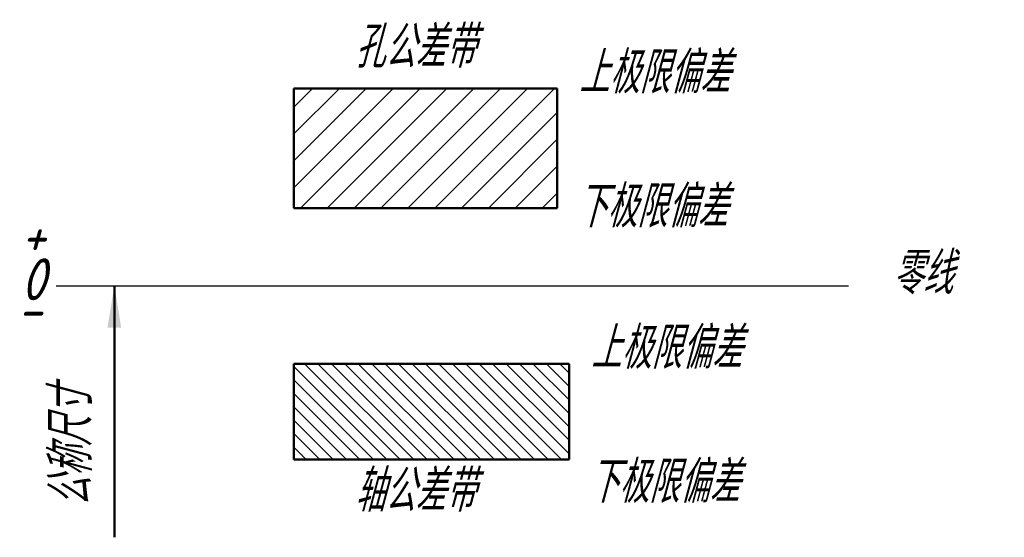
# Model space of a CAD drawing. Header units: millimetres. Extents: x 114.1 to 196.4, y 171.4 to 214.6.
import ezdxf

# ---------------------------------------------------------------- set-up
doc = ezdxf.new("R2010")
doc.units = ezdxf.units.MM
doc.header["$LTSCALE"] = 0.5
doc.layers.add('剖面线层', color=7, linetype='Continuous')
doc.layers.add('细实线层', color=7, linetype='Continuous')
doc.layers.add('文字层', color=227, linetype='Continuous', lineweight=20)
doc.layers.add('粗实线层', color=1, linetype='Continuous', lineweight=50)
doc.styles.add('工程字体（斜）', font='gbeitc.shx', dxfattribs={"bigfont": 'gbcbig.shx'})
doc.styles.add('工程斜体', font='gbeitc.shx', dxfattribs={"bigfont": 'gbcbig.shx'})
doc.dimstyles.new('gb35', dxfattribs={"dimtxt": 3.5, "dimasz": 3.5, "dimexe": 2.5, "dimexo": 0, "dimgap": 1, "dimtad": 1, "dimdsep": 46, "dimtxsty": '工程字体（斜）', "dimcen": 0, "dimadec": 0, "dimazin": 0, "dimtfac": 1, "dimtmove": 0, "dimatfit": 3, "dimfxl": 0, "dimarcsym": 0})

# ---------------------------------------------------------------- blocks, each defined once
blk = doc.blocks.new('df')
at = {"layer": '剖面线层', "ltscale": 0.5}
h = blk.add_hatch(dxfattribs=at)
h.set_pattern_fill('ANSI31', scale=0.5, style=0)
h.set_pattern_definition([(45, (-129.1931, -180.1391), (-1.122532, 1.122532), [])])
h.paths.add_polyline_path([(7.825, 28.728), (7.825, 18.728), (29.825, 18.728), (29.825, 28.728)])
at = {"layer": '细实线层', "ltscale": 0.5}
h = blk.add_hatch(dxfattribs=at)
h.set_pattern_fill('ANSI31', scale=0.25, angle=90, style=0)
h.set_pattern_definition([(135, (-129.1931, -180.1391), (-0.561266, -0.561266), [])])
h.paths.add_polyline_path([(7.825, 5.728), (7.825, -2.272), (30.825, -2.272), (30.825, 5.728)])
at = {"layer": '粗实线层', "color": 7, "ltscale": 0.5}
for p, q in [((7.825, 28.728), (7.825, 18.728)), ((29.825, 28.728), (7.825, 28.728)), ((29.825, 18.728), (29.825, 28.728)), ((7.825, 18.728), (29.825, 18.728)), ((7.825, 5.728), (30.825, 5.728)), ((7.825, 5.728), (7.825, -2.272)), ((30.825, -2.272), (30.825, 5.728)), ((7.825, -2.272), (30.825, -2.272))]:
    blk.add_line(p, q, dxfattribs=at)
at = {"layer": '细实线层', "color": 7, "ltscale": 0.5}
for p, q in [((-12.038, 12.228), (54.163, 12.228)), ((-7.175, 12.228), (7.825, 12.228))]:
    blk.add_line(p, q, dxfattribs=at)
at = {"layer": '文字层', "color": 7, "ltscale": 0.5, "char_height": 3.5, "attachment_point": 1, "style": '工程斜体'}
for s, insert, width in [('孔公差带', (12.881, 33.941), 13.18407), ('上极限偏差', (31.62, 31.799), 13.18407), ('下极限偏差', (31.417, 20.603), 13.18407), ('+', (-14.984, 18.205), 3.82321), ('零线', (57.811, 15.041), 13.18407), ('0', (-14.984, 14.53), 3.82321), ('-', (-15.304, 12.015), 3.82321), ('上极限偏差', (32.62, 8.799), 13.18407), ('下极限偏差', (32.417, -2.397), 13.18407), ('轴公差带', (12.881, -3.123), 13.18407)]:
    blk.add_mtext(s, dxfattribs=dict(at, insert=insert, width=width))
at = {"layer": '文字层', "color": 7, "ltscale": 0.5, "insert": (-12.557, -6.244), "char_height": 3.5, "width": 15.36849, "attachment_point": 1, "rotation": 90, "style": '工程斜体'}
blk.add_mtext('公称尺寸', dxfattribs=at)
at = {"layer": '细实线层', "color": 7, "ltscale": 0.5}
blk.add_leader([(-7.175, 12.228), (-7.175, -8.772)], dimstyle='gb35', override={"dimgap": 1, "dimtad": 0}, dxfattribs=at)

msp = doc.modelspace()

# ---------------------------------------------------------------- block references
at = {"layer": '粗实线层', "color": 7}
msp.add_blockref('df', (129.193, 180.139), dxfattribs=at)

doc.saveas('drawing.dxf')
